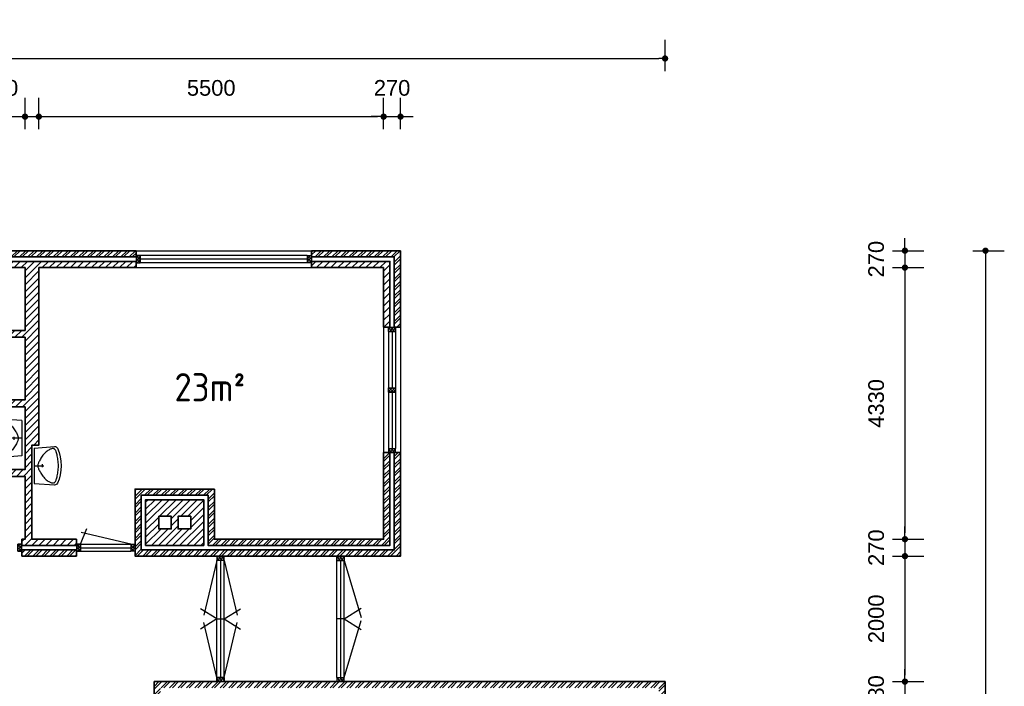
# Model space of a CAD drawing. Header units: millimetres. Extents: x 191 to 246788, y 32 to 102654.
# Tile 7 of 7: x 231082 to 246788, y 92026 to 102654. Entities that reach past the tile are written whole.
import ezdxf

# ---------------------------------------------------------------- set-up
doc = ezdxf.new("R2010")
doc.units = ezdxf.units.MM
for name, color, linetype, lineweight in [('Arceringen', 1, 'Continuous', 13), ('Binnenwand', 2, 'Continuous', 35), ('Buitenwand', 3, 'Continuous', 35), ('Deuren Bi', 1, 'Continuous', 25), ('Kozijn Bi', 1, 'Continuous', 25), ('Kozijn Bu', 5, 'Continuous', 25), ('Maatvoering', 7, 'Continuous', 25)]:
    doc.layers.add(name, color=color, linetype=linetype, lineweight=lineweight)
doc.layers.add('Sanitair', color=7, linetype='Continuous')
doc.styles.add('ISO', font='ISOCP3')
doc.styles.get("Standard").update_dxf_attribs({"font": 'ARIAL.TTF'})
doc.dimstyles.new('Ian1', dxfattribs={"dimscale": 100, "dimtxt": 2.5, "dimasz": 1, "dimexe": 3, "dimexo": 4, "dimgap": 3.3, "dimtad": 1, "dimdec": 0, "dimzin": 1, "dimdsep": 46, "dimtxsty": 'Standard', "dimblk": 'DOT', "dimcen": 1, "dimdle": 1, "dimclrd": 7, "dimclre": 7, "dimclrt": 7, "dimadec": 0, "dimazin": 0, "dimtfac": 1, "dimtdec": 0, "dimtix": 1, "dimtmove": 0, "dimatfit": 3, "dimfxl": 2, "dimfxlon": 1, "dimtolj": 1, "dimtzin": 0, "dimarcsym": 0})

# ---------------------------------------------------------------- blocks, each defined once
blk = doc.blocks.new('$STIJLDR')
at = {"color": 0, "linetype": 'ByBlock'}
for p, q in [((1, 1), (0, 1)), ((0, 1), (0, 0)), ((0, 0), (1, 0)), ((1, 1), (1, 0))]:
    blk.add_line(p, q, dxfattribs=at)
at = {"color": 0, "linetype": 'ByBlock', "flags": 9}
for tag, p in [('ZLR', (0.02, 0.52)), ('ZLL', (0.02, 0.35)), ('KB', (0.02, 0.85)), ('KH', (0.02, 0.68)), ('BL', (0.02, 0.18)), ('NGM', (0.02, 0.01)), ('SPL', (0.51, 0.18)), ('KHD', (0.51, 0.85)), ('KHB', (0.51, 0.68)), ('ODD', (0.51, 0.52)), ('DD', (0.51, 0.35))]:
    blk.add_attdef(tag, p, '', height=0.136, dxfattribs=at)
blk = doc.blocks.new('$STIJL')
at = {"color": 0, "linetype": 'ByBlock'}
for p, q in [((1, 1), (0, 1)), ((0, 1), (0, 0)), ((0, 0), (1, 0)), ((1, 1), (1, 0))]:
    blk.add_line(p, q, dxfattribs=at)
blk = doc.blocks.new('$STIJLKZ')
at = {"color": 0, "linetype": 'ByBlock'}
for p, q in [((1, 1), (0, 1)), ((0, 1), (0, 0)), ((0, 0), (1, 0)), ((1, 1), (1, 0))]:
    blk.add_line(p, q, dxfattribs=at)
at = {"color": 0, "linetype": 'ByBlock', "flags": 9}
for tag, p in [('KB', (0.02, 0.85)), ('KH', (0.02, 0.68)), ('BWH', (0.02, 0.52)), ('NGM', (0.02, 0.35)), ('KHD', (0.02, 0.18)), ('KHB', (0.02, 0.01)), ('VSB', (0.51, 0.18)), ('ATS', (0.51, 0.85)), ('ATD', (0.51, 0.68)), ('SPL', (0.51, 0.52)), ('SP', (0.51, 0.01)), ('RDS', (0.51, 0.35))]:
    blk.add_attdef(tag, p, '', height=0.136, dxfattribs=at)
blk = doc.blocks.new('H741-01-')
at = {"layer": 'Sanitair', "color": 0, "linetype": 'ByBlock'}
for p, q in [((19, -20), (-6, -343)), ((19, -20), (581, -20)), ((277, -149), (323, -149)), ((300, -20), (300, -176)), ((581, -20), (606, -343))]:
    blk.add_line(p, q, dxfattribs=at)
blk.add_lwpolyline([(570, -298), (573, -307), (574, -315), (575, -323), (574, -329), (572, -335), (570, -341), (566, -346), (561, -350), (556, -355), (549, -359), (540, -364), (531, -368), (520, -372), (507, -376), (493, -380), (477, -384), (459, -388), (439, -392), (418, -395), (396, -399), (373, -401), (349, -404), (325, -405), (300, -405), (275, -405), (251, -404), (227, -401), (204, -399), (182, -395), (161, -392), (141, -388), (123, -384), (107, -380), (93, -376), (80, -372), (69, -368), (60, -364), (51, -359), (44, -355), (39, -350), (34, -346), (30, -341), (28, -335), (26, -329), (25, -323), (26, -315), (27, -307), (30, -298), (33, -287), (37, -276), (43, -264), (49, -251), (57, -238), (66, -224), (77, -211), (89, -198), (102, -185), (117, -172), (132, -160), (148, -148), (164, -137), (180, -127), (196, -118), (210, -109), (224, -102), (237, -96), (249, -90), (260, -86), (270, -83), (280, -80), (290, -79), (300, -78), (310, -79), (320, -80), (330, -83), (340, -86), (351, -90), (363, -96), (376, -102), (390, -109), (404, -118), (420, -127), (436, -137), (452, -148), (468, -160), (483, -172), (498, -185), (511, -198), (523, -211), (534, -224), (543, -238), (551, -251), (557, -264), (563, -276), (567, -287)], close=True, dxfattribs=at)
for centre, radius, start, end in [((40, -347), 46.8, 175.4569, 245.3554), ((300, 219), 669, 245.3554, 294.6446), ((560, -347), 46.8, 294.6446, 4.5431)]:
    blk.add_arc(centre, radius, start, end, dxfattribs=at)
blk = doc.blocks.new('_Dot')
at = {"color": 0, "linetype": 'ByBlock', "lineweight": -2}
blk.add_line((-0.5, 0), (-1, 0), dxfattribs=at)
at = {"color": 0, "linetype": 'ByBlock', "const_width": 0.5}
blk.add_lwpolyline([(-0.25, 0, 1), (0.25, 0, 1)], format="xyb", close=True, dxfattribs=at)
blk = doc.blocks.new('*D14')
at = {"layer": 'Defpoints', "color": 0}
for p in [(241377, 102035), (216017, 95301), (241377, 92101)]:
    blk.add_point(p, dxfattribs=at)
at = {"layer": 'Maatvoering', "color": 7, "lineweight": -2}
for p, q in [((216017, 101835), (216017, 102335)), ((241377, 101835), (241377, 102335)), ((216117, 102035), (241277, 102035))]:
    blk.add_line(p, q, dxfattribs=at)
at = {"layer": 'Maatvoering', "color": 7, "lineweight": -2, "xscale": 100, "yscale": 100, "zscale": 100, "rotation": 180}
blk.add_blockref('_Dot', (216017, 102035), dxfattribs=at)
at = {"layer": 'Maatvoering', "color": 7, "lineweight": -2, "xscale": 100, "yscale": 100, "zscale": 100}
blk.add_blockref('_Dot', (241377, 102035), dxfattribs=at)
at = {"layer": 'Maatvoering', "color": 7, "insert": (228697, 102493), "char_height": 250, "attachment_point": 5}
blk.add_mtext('\\A1;25360', dxfattribs=at)
blk = doc.blocks.new('*D23')
at = {"layer": 'Defpoints', "color": 0}
for p in [(231167, 101108), (230367, 96591), (231167, 96591)]:
    blk.add_point(p, dxfattribs=at)
at = {"layer": 'Maatvoering', "color": 7, "lineweight": -2}
for p, q in [((230367, 100908), (230367, 101408)), ((231167, 100908), (231167, 101408)), ((230267, 101108), (230167, 101108)), ((230367, 101108), (231167, 101108)), ((231267, 101108), (231367, 101108))]:
    blk.add_line(p, q, dxfattribs=at)
at = {"layer": 'Maatvoering', "color": 7, "lineweight": -2, "xscale": 100, "yscale": 100, "zscale": 100}
blk.add_blockref('_Dot', (230367, 101108), dxfattribs=at)
at = {"layer": 'Maatvoering', "color": 7, "lineweight": -2, "xscale": 100, "yscale": 100, "zscale": 100, "rotation": 180}
blk.add_blockref('_Dot', (231167, 101108), dxfattribs=at)
at = {"layer": 'Maatvoering', "color": 7, "insert": (230767, 101565), "char_height": 250, "attachment_point": 5}
blk.add_mtext('\\A1;800', dxfattribs=at)
blk = doc.blocks.new('*D24')
at = {"layer": 'Defpoints', "color": 0}
for p in [(236887, 101108), (236887, 97751), (231387, 96591)]:
    blk.add_point(p, dxfattribs=at)
at = {"layer": 'Maatvoering', "color": 7, "lineweight": -2}
for p, q in [((231387, 100908), (231387, 101408)), ((236887, 100908), (236887, 101408)), ((231487, 101108), (236787, 101108))]:
    blk.add_line(p, q, dxfattribs=at)
at = {"layer": 'Maatvoering', "color": 7, "lineweight": -2, "xscale": 100, "yscale": 100, "zscale": 100, "rotation": 180}
blk.add_blockref('_Dot', (231387, 101108), dxfattribs=at)
at = {"layer": 'Maatvoering', "color": 7, "lineweight": -2, "xscale": 100, "yscale": 100, "zscale": 100}
blk.add_blockref('_Dot', (236887, 101108), dxfattribs=at)
at = {"layer": 'Maatvoering', "color": 7, "insert": (234137, 101565), "char_height": 250, "attachment_point": 5}
blk.add_mtext('\\A1;5500', dxfattribs=at)
blk = doc.blocks.new('*D25')
at = {"layer": 'Defpoints', "color": 0}
for p in [(237157, 101108), (236887, 97751), (237157, 97751)]:
    blk.add_point(p, dxfattribs=at)
at = {"layer": 'Maatvoering', "color": 7, "lineweight": -2}
for p, q in [((236887, 100908), (236887, 101408)), ((237157, 100908), (237157, 101408)), ((236787, 101108), (236687, 101108)), ((236887, 101108), (237157, 101108)), ((237257, 101108), (237357, 101108))]:
    blk.add_line(p, q, dxfattribs=at)
at = {"layer": 'Maatvoering', "color": 7, "lineweight": -2, "xscale": 100, "yscale": 100, "zscale": 100}
blk.add_blockref('_Dot', (236887, 101108), dxfattribs=at)
at = {"layer": 'Maatvoering', "color": 7, "lineweight": -2, "xscale": 100, "yscale": 100, "zscale": 100, "rotation": 180}
blk.add_blockref('_Dot', (237157, 101108), dxfattribs=at)
at = {"layer": 'Maatvoering', "color": 7, "insert": (237022, 101565), "char_height": 250, "attachment_point": 5}
blk.add_mtext('\\A1;270', dxfattribs=at)
blk = doc.blocks.new('*D34')
at = {"layer": 'Defpoints', "color": 0}
for p in [(237157, 98971), (231227, 76781), (246488, 76781)]:
    blk.add_point(p, dxfattribs=at)
at = {"layer": 'Maatvoering', "color": 7, "lineweight": -2}
for p, q in [((246288, 98971), (246788, 98971)), ((246488, 98871), (246488, 76881)), ((246288, 76781), (246788, 76781))]:
    blk.add_line(p, q, dxfattribs=at)
at = {"layer": 'Maatvoering', "color": 7, "lineweight": -2, "xscale": 100, "yscale": 100, "zscale": 100}
for p, rotation in [((246488, 98971), 90), ((246488, 76781), 270)]:
    blk.add_blockref('_Dot', p, dxfattribs=dict(at, rotation=rotation))
at = {"layer": 'Maatvoering', "color": 7, "insert": (246031, 87876), "char_height": 250, "attachment_point": 5, "rotation": 90}
blk.add_mtext('\\A1;22190', dxfattribs=at)
blk = doc.blocks.new('*D35')
at = {"layer": 'Defpoints', "color": 0}
for p in [(237157, 98971), (236887, 98701), (245203, 98701)]:
    blk.add_point(p, dxfattribs=at)
at = {"layer": 'Maatvoering', "color": 7, "lineweight": -2}
for p, q in [((245203, 99071), (245203, 99171)), ((245003, 98971), (245503, 98971)), ((245203, 98971), (245203, 98701)), ((245003, 98701), (245503, 98701)), ((245203, 98601), (245203, 98501))]:
    blk.add_line(p, q, dxfattribs=at)
at = {"layer": 'Maatvoering', "color": 7, "lineweight": -2, "xscale": 100, "yscale": 100, "zscale": 100}
for p, rotation in [((245203, 98971), 270), ((245203, 98701), 90)]:
    blk.add_blockref('_Dot', p, dxfattribs=dict(at, rotation=rotation))
at = {"layer": 'Maatvoering', "color": 7, "insert": (244745, 98836), "char_height": 250, "attachment_point": 5, "rotation": 90}
blk.add_mtext('\\A1;270', dxfattribs=at)
blk = doc.blocks.new('*D36')
at = {"layer": 'Defpoints', "color": 0}
for p in [(236887, 98701), (236887, 94371), (245203, 94371)]:
    blk.add_point(p, dxfattribs=at)
at = {"layer": 'Maatvoering', "color": 7, "lineweight": -2}
for p, q in [((245003, 98701), (245503, 98701)), ((245203, 98601), (245203, 94471)), ((245003, 94371), (245503, 94371))]:
    blk.add_line(p, q, dxfattribs=at)
at = {"layer": 'Maatvoering', "color": 7, "lineweight": -2, "xscale": 100, "yscale": 100, "zscale": 100}
for p, rotation in [((245203, 98701), 90), ((245203, 94371), 270)]:
    blk.add_blockref('_Dot', p, dxfattribs=dict(at, rotation=rotation))
at = {"layer": 'Maatvoering', "color": 7, "insert": (244745, 96536), "char_height": 250, "attachment_point": 5, "rotation": 90}
blk.add_mtext('\\A1;4330', dxfattribs=at)
blk = doc.blocks.new('*D37')
at = {"layer": 'Defpoints', "color": 0}
for p in [(236887, 94371), (236887, 94101), (245203, 94101)]:
    blk.add_point(p, dxfattribs=at)
at = {"layer": 'Maatvoering', "color": 7, "lineweight": -2}
for p, q in [((245203, 94471), (245203, 94571)), ((245003, 94371), (245503, 94371)), ((245203, 94371), (245203, 94101)), ((245003, 94101), (245503, 94101)), ((245203, 94001), (245203, 93901))]:
    blk.add_line(p, q, dxfattribs=at)
at = {"layer": 'Maatvoering', "color": 7, "lineweight": -2, "xscale": 100, "yscale": 100, "zscale": 100}
for p, rotation in [((245203, 94371), 270), ((245203, 94101), 90)]:
    blk.add_blockref('_Dot', p, dxfattribs=dict(at, rotation=rotation))
at = {"layer": 'Maatvoering', "color": 7, "insert": (244745, 94236), "char_height": 250, "attachment_point": 5, "rotation": 90}
blk.add_mtext('\\A1;270', dxfattribs=at)
blk = doc.blocks.new('*D38')
at = {"layer": 'Defpoints', "color": 0}
for p in [(236887, 94101), (241377, 92101), (245203, 92101)]:
    blk.add_point(p, dxfattribs=at)
at = {"layer": 'Maatvoering', "color": 7, "lineweight": -2}
for p, q in [((245003, 94101), (245503, 94101)), ((245203, 94001), (245203, 92201)), ((245003, 92101), (245503, 92101))]:
    blk.add_line(p, q, dxfattribs=at)
at = {"layer": 'Maatvoering', "color": 7, "lineweight": -2, "xscale": 100, "yscale": 100, "zscale": 100}
for p, rotation in [((245203, 94101), 90), ((245203, 92101), 270)]:
    blk.add_blockref('_Dot', p, dxfattribs=dict(at, rotation=rotation))
at = {"layer": 'Maatvoering', "color": 7, "insert": (244745, 93101), "char_height": 250, "attachment_point": 5, "rotation": 90}
blk.add_mtext('\\A1;2000', dxfattribs=at)
blk = doc.blocks.new('*D39')
at = {"layer": 'Defpoints', "color": 0}
for p in [(241377, 92101), (240997, 91721), (245203, 91721)]:
    blk.add_point(p, dxfattribs=at)
at = {"layer": 'Maatvoering', "color": 7, "lineweight": -2}
for p, q in [((245203, 92201), (245203, 92301)), ((245003, 92101), (245503, 92101)), ((245203, 92101), (245203, 91721)), ((245003, 91721), (245503, 91721)), ((245203, 91621), (245203, 91521))]:
    blk.add_line(p, q, dxfattribs=at)
at = {"layer": 'Maatvoering', "color": 7, "lineweight": -2, "xscale": 100, "yscale": 100, "zscale": 100}
for p, rotation in [((245203, 92101), 270), ((245203, 91721), 90)]:
    blk.add_blockref('_Dot', p, dxfattribs=dict(at, rotation=rotation))
at = {"layer": 'Maatvoering', "color": 7, "insert": (244745, 91911), "char_height": 250, "attachment_point": 5, "rotation": 90}
blk.add_mtext('\\A1;380', dxfattribs=at)

msp = doc.modelspace()

# ---------------------------------------------------------------- hatches: boundary and pattern name
at = {"layer": 'Arceringen'}
h = msp.add_hatch(dxfattribs=at)
h.set_pattern_fill('ANSI32', color=256, scale=10, style=0)
h.set_pattern_definition([(45, (228464.1, 94100.84), (-67.3519, 67.3519), []), (45, (228509, 94100.84), (-67.3519, 67.3519), [])])
h.paths.add_polyline_path([(229140.1, 98970.8), (228464.1, 98970.8), (228464.1, 98870.8), (229140.1, 98870.8)])
h.paths.add_polyline_path([(228957.1, 94200.8), (228647.1, 94200.8), (228647.1, 94100.8), (228957.1, 94100.8)])
h.paths.add_polyline_path([(230417.1, 94200.8), (230257.1, 94200.8), (230257.1, 94178.8), (230257.1, 94100.8), (230417.1, 94100.8)])
h.paths.add_polyline_path([(231987.1, 94200.8), (231117.1, 94200.8), (231117.1, 94100.8), (231987.1, 94100.8)])
h.paths.add_polyline_path([(237157.1, 95750.8), (237057.1, 95750.8), (237057.1, 94200.8), (233021.1, 94200.8), (233021.1, 95070.8), (234087.1, 95070.8), (234087.1, 94270.8), (236987.1, 94270.8), (236987.1, 95750.8), (236887.1, 95750.8), (236887.1, 94370.8), (234187.1, 94370.8), (234187.1, 95170.8), (232921.1, 95170.8), (232921.1, 94100.8), (237157.1, 94100.8)])
h.paths.add_polyline_path([(237157.1, 98970.8), (235737.1, 98970.8), (235737.1, 98870.8), (237057.1, 98870.8), (237057.1, 97750.8), (237157.1, 97750.8)])
h.paths.add_polyline_path([(232937.1, 98970.8), (229974.1, 98970.8), (229974.1, 98870.8), (232937.1, 98870.8)])
h = msp.add_hatch(dxfattribs=at)
h.set_pattern_fill('ANSI31', color=256, scale=25, style=0)
h.set_pattern_definition([(45, (226337.1, 94270.84), (-56.1266, 56.1266), [])])
h.paths.add_polyline_path([(227630.1, 98800.8), (226337.1, 98800.8), (226337.1, 94270.8), (227347.1, 94270.8), (227347.1, 95126.2), (227237.1, 95126.2), (227237.1, 94370.8), (226437.1, 94370.8), (226437.1, 96480.8), (227237.1, 96480.8), (227237.1, 96060.2), (227347.1, 96060.2), (227347.1, 96480.8), (227647, 96480.8), (227647, 96590.8), (226437.1, 96590.8), (226437.1, 98700.8), (227630.1, 98700.8)])
h.paths.add_polyline_path([(228857.1, 98700.8), (229140.1, 98700.8), (229140.1, 98800.8), (228464.1, 98800.8), (228464.1, 98700.8), (228747.1, 98700.8), (228747.1, 94370.8), (228647.1, 94370.8), (228647.1, 94270.8), (228957.1, 94270.8), (228957.1, 94292.8), (228957.1, 94370.8), (228857.1, 94370.8)])
h.paths.add_polyline_path([(228747.1, 96590.8), (228581, 96590.8), (228581, 96480.8), (228747.1, 96480.8)], flags=17)
h.paths.add_polyline_path([(232937.1, 98800.8), (229974.1, 98800.8), (229974.1, 98700.8), (230257.1, 98700.8), (230257.1, 98655.8), (230367.1, 98655.8), (230367.1, 98700.8), (231167.1, 98700.8), (231167.1, 97700.8), (230367.1, 97700.8), (230367.1, 97745.8), (230257.1, 97745.8), (230257.1, 97545.8), (230367.1, 97545.8), (230367.1, 97590.8), (231167.1, 97590.8), (231167.1, 96590.8), (230367.1, 96590.8), (230367.1, 96635.8), (230257.1, 96635.8), (230257.1, 96435.8), (230367.1, 96435.8), (230367.1, 96480.8), (231167.1, 96480.8), (231167.1, 95480.8), (230367.1, 95480.8), (230367.1, 95525.8), (230257.1, 95525.8), (230257.1, 94270.8), (230417.1, 94270.8), (230417.1, 94370.8), (230367.1, 94370.8), (230367.1, 95370.8), (231167.1, 95370.8), (231167.1, 94370.8), (231117.1, 94370.8), (231117.1, 94270.8), (231987.1, 94270.8), (231987.1, 94370.8), (231277.1, 94370.8), (231277.1, 95870.8), (231387.1, 95870.8), (231387.1, 98700.8), (232937.1, 98700.8)])
h.paths.add_polyline_path([(234017.1, 95000.8), (233091.1, 95000.8), (233091.1, 94270.8), (234017.1, 94270.8)])
h.paths.add_polyline_path([(233609.1, 94535.8), (233609.1, 94735.8), (233809.1, 94735.8), (233809.1, 94535.8)], flags=16)
h.paths.add_polyline_path([(233499.1, 94535.8), (233299.1, 94535.8), (233299.1, 94735.8), (233499.1, 94735.8)], flags=16)
h.paths.add_polyline_path([(236987.1, 98800.8), (235737.1, 98800.8), (235737.1, 98700.8), (236887.1, 98700.8), (236887.1, 97750.8), (236987.1, 97750.8)])
h = msp.add_hatch(dxfattribs=at)
h.set_pattern_fill('ANSI37', color=256, scale=10, style=0)
h.set_pattern_definition([(45, (228957.1, 94178.843), (-22.45064, 22.45064), []), (135, (228957.1, 94178.843), (-22.45064, -22.45064), [])])
h.paths.add_polyline_path([(229207.1, 98892.8), (229140.1, 98892.8), (229140.1, 98870.8), (229140.1, 98778.8), (229207.1, 98778.8)])
h.paths.add_polyline_path([(229974.1, 98892.8), (229907.1, 98892.8), (229907.1, 98778.8), (229974.1, 98778.8), (229974.1, 98800.8)])
h.paths.add_polyline_path([(230369.1, 98655.8), (230255.1, 98655.8), (230255.1, 98588.8), (230369.1, 98588.8)])
h.paths.add_polyline_path([(230369.1, 97812.8), (230255.1, 97812.8), (230255.1, 97745.8), (230369.1, 97745.8)])
h.paths.add_polyline_path([(230369.1, 97545.8), (230255.1, 97545.8), (230255.1, 97478.8), (230369.1, 97478.8)])
h.paths.add_polyline_path([(230369.1, 96702.8), (230255.1, 96702.8), (230255.1, 96635.8), (230369.1, 96635.8)])
h.paths.add_polyline_path([(230369.1, 96435.8), (230255.1, 96435.8), (230255.1, 96368.8), (230369.1, 96368.8)])
h.paths.add_polyline_path([(230369.1, 95592.8), (230255.1, 95592.8), (230255.1, 95525.8), (230369.1, 95525.8)])
h.paths.add_polyline_path([(229024.1, 94292.8), (228957.1, 94292.8), (228957.1, 94178.8), (229024.1, 94178.8)])
h.paths.add_polyline_path([(229891.1, 94292.8), (229824.1, 94292.8), (229824.1, 94178.8), (229891.1, 94178.8)])
h.paths.add_polyline_path([(230257.1, 94292.8), (230190.1, 94292.8), (230190.1, 94178.8), (230257.1, 94178.8)])
h.paths.add_polyline_path([(230484.1, 94292.8), (230417.1, 94292.8), (230417.1, 94270.8), (230417.1, 94178.8), (230484.1, 94178.8)])
h.paths.add_polyline_path([(231117.1, 94292.8), (231050.1, 94292.8), (231050.1, 94178.8), (231117.1, 94178.8), (231117.1, 94200.8)])
h.paths.add_polyline_path([(232054.1, 94292.8), (231987.1, 94292.8), (231987.1, 94270.8), (231987.1, 94178.8), (232054.1, 94178.8)])
h.paths.add_polyline_path([(232921.1, 94292.8), (232854.1, 94292.8), (232854.1, 94178.8), (232921.1, 94178.8)])
h = msp.add_hatch(dxfattribs=at)
h.set_pattern_fill('ANSI37', color=256, scale=10, style=0)
h.set_pattern_definition([(45, (232937.1, 95750.843), (-22.45064, 22.45064), []), (135, (232937.1, 95750.843), (-22.45064, -22.45064), [])])
h.paths.add_polyline_path([(233004.1, 98892.8), (232937.1, 98892.8), (232937.1, 98870.8), (232937.1, 98778.8), (233004.1, 98778.8)])
h.paths.add_polyline_path([(235737.1, 98892.8), (235670.1, 98892.8), (235670.1, 98778.8), (235737.1, 98778.8), (235737.1, 98800.8)])
h.paths.add_polyline_path([(237079.1, 97750.8), (237057.1, 97750.8), (236965.1, 97750.8), (236965.1, 97683.8), (237079.1, 97683.8)])
h.paths.add_polyline_path([(237079.1, 96784.3), (236965.1, 96784.3), (236965.1, 96717.3), (237079.1, 96717.3)])
h.paths.add_polyline_path([(237079.1, 95817.8), (236965.1, 95817.8), (236965.1, 95750.8), (236987.1, 95750.8), (237079.1, 95750.8)])
h = msp.add_hatch(dxfattribs=at)
h.set_pattern_fill('ANSI37', color=256, scale=10, style=0)
h.set_pattern_definition([(45, (234227.1, 92100.843), (-22.45064, 22.45064), []), (135, (234227.1, 92100.843), (-22.45064, -22.45064), [])])
h.paths.add_polyline_path([(236257.1, 94100.8), (236143.1, 94100.8), (236143.1, 94033.8), (236257.1, 94033.8)])
h.paths.add_polyline_path([(236257.1, 92167.8), (236143.1, 92167.8), (236143.1, 92100.8), (236257.1, 92100.8)])
h.paths.add_polyline_path([(234341.1, 92167.8), (234227.1, 92167.8), (234227.1, 92100.8), (234341.1, 92100.8)])
h.paths.add_polyline_path([(234341.1, 94100.8), (234227.1, 94100.8), (234227.1, 94033.8), (234341.1, 94033.8)])
h = msp.add_hatch(dxfattribs=at)
h.set_pattern_fill('ANSI32', color=256, scale=10, style=0)
h.set_pattern_definition([(45, (222967.1, 76780.84), (-67.35192, 67.35192), []), (45, (223012, 76780.84), (-67.35192, 67.35192), [])])
h.paths.add_polyline_path([(223067.1, 78058.6), (222967.1, 78058.6), (222967.1, 76780.8), (223347.1, 76780.8), (223347.1, 76880.8), (223067.1, 76880.8)])
h.paths.add_polyline_path([(223067.1, 84940.8), (223787.1, 84940.8), (223787.1, 84980.8), (223787.1, 85040.8), (222967.1, 85040.8), (222967.1, 84157.2), (223067.1, 84157.2)])
h.paths.add_polyline_path([(231227.1, 84660.8), (231127.1, 84660.8), (231127.1, 80660.8), (231227.1, 80660.8)])
h.paths.add_polyline_path([(231227.1, 77160.8), (231127.1, 77160.8), (231127.1, 76880.8), (228763.1, 76880.8), (228763.1, 76780.8), (231227.1, 76780.8)])
h.paths.add_polyline_path([(233497.1, 83940.8), (233327.1, 83940.8), (233327.1, 85335.9), (233227.1, 85335.9), (233227.1, 83840.8), (233497.1, 83840.8)])
h.paths.add_polyline_path([(241377.1, 84220.8), (241277.1, 84220.8), (241277.1, 83940.8), (238913.1, 83940.8), (238913.1, 83840.8), (241377.1, 83840.8)])
h.paths.add_polyline_path([(241377.1, 92100.8), (233227.1, 92100.8), (233227.1, 86469.9), (233327.1, 86469.9), (233327.1, 92000.8), (241277.1, 92000.8), (241277.1, 87720.8), (241377.1, 87720.8)])

# ---------------------------------------------------------------- linework, layer by layer
at = {"layer": 'Binnenwand'}
for points in [[(229974.1, 98800.8), (232937.1, 98800.8), (232937.1, 98700.8), (231387.1, 98700.8), (231387.1, 95870.8), (231277.1, 95870.8), (231277.1, 94370.8), (231987.1, 94370.8), (231987.1, 94270.8), (231117.1, 94270.8), (231117.1, 94370.8), (231167.1, 94370.8), (231167.1, 95370.8), (230367.1, 95370.8)], [(230367.1, 97700.8), (231167.1, 97700.8), (231167.1, 98700.8), (230367.1, 98700.8)], [(230367.1, 96590.8), (231167.1, 96590.8), (231167.1, 97590.8), (230367.1, 97590.8)], [(230367.1, 95480.8), (231167.1, 95480.8), (231167.1, 96480.8), (230367.1, 96480.8)]]:
    msp.add_lwpolyline(points, dxfattribs=at)
for points in [[(236887.1, 98700.8), (235737.1, 98700.8), (235737.1, 98800.8), (236987.1, 98800.8), (236987.1, 97750.8), (236887.1, 97750.8)], [(233091.1, 94270.8), (234017.1, 94270.8), (234017.1, 95000.8), (233091.1, 95000.8)], [(233299.1, 94735.8), (233299.1, 94535.8), (233499.1, 94535.8), (233499.1, 94735.8)], [(233809.1, 94735.8), (233809.1, 94535.8), (233609.1, 94535.8), (233609.1, 94735.8)]]:
    msp.add_lwpolyline(points, close=True, dxfattribs=at)
at = {"layer": 'Buitenwand'}
for p, q in [((233227.1, 92100.8), (241377.1, 92100.8)), ((233227.1, 86469.9), (233227.1, 92100.8)), ((241377.1, 92100.8), (241377.1, 87720.8))]:
    msp.add_line(p, q, dxfattribs=at)
for points in [[(229974.1, 98870.8), (229974.1, 98970.8), (232937.1, 98970.8), (232937.1, 98870.8)], [(237157.1, 98970.8), (235737.1, 98970.8), (235737.1, 98870.8), (237057.1, 98870.8), (237057.1, 97750.8), (237157.1, 97750.8)], [(234187.1, 95170.8), (234187.1, 94370.8), (236887.1, 94370.8), (236887.1, 95750.8), (236987.1, 95750.8), (236987.1, 94270.8), (234087.1, 94270.8), (234087.1, 95070.8), (233021.1, 95070.8), (233021.1, 94200.8), (237057.1, 94200.8), (237057.1, 95750.8), (237157.1, 95750.8), (237157.1, 94100.8), (232921.1, 94100.8), (232921.1, 95170.8)], [(231987.1, 94100.8), (231117.1, 94100.8), (231117.1, 94200.8), (231987.1, 94200.8)]]:
    msp.add_lwpolyline(points, close=True, dxfattribs=at)
at = {"layer": 'Deuren Bi'}
for p, q in [((232054.1, 94292.8), (232154, 94542.6)), ((232854.1, 94292.8), (232062.5, 94479.7)), ((234227.1, 94033.8), (234018, 93159.1)), ((234341.1, 94033.8), (234550.2, 93159.1)), ((234227.1, 93100.8), (233965.8, 93263.5)), ((234341.1, 93100.8), (234602.4, 93263.5)), ((234227.1, 93100.8), (233965.8, 92938.2)), ((234227.1, 92167.8), (234018, 93042.6)), ((234227.1, 93100.8), (234341.1, 93100.8)), ((234341.1, 93100.8), (234602.4, 92938.2)), ((234341.1, 92167.8), (234550.2, 93042.6))]:
    msp.add_line(p, q, dxfattribs=at)
at = {"layer": 'Kozijn Bi'}
for p, q in [((232054.1, 94292.8), (232854.1, 94292.8)), ((232054.1, 94235.8), (232854.1, 94235.8)), ((232054.1, 94178.8), (232854.1, 94178.8)), ((234227.1, 92167.8), (234227.1, 94033.8)), ((234284.1, 94033.8), (234284.1, 92167.8)), ((234341.1, 92167.8), (234341.1, 94033.8))]:
    msp.add_line(p, q, dxfattribs=at)
at = {"layer": 'Kozijn Bu'}
for p, q in [((232937.1, 98970.8), (235737.1, 98970.8)), ((235670.1, 98892.8), (233004.1, 98892.8)), ((235670.1, 98835.8), (233004.1, 98835.8)), ((232937.1, 98700.8), (232937.1, 98778.8)), ((232937.1, 98700.8), (235737.1, 98700.8)), ((235670.1, 98778.8), (233004.1, 98778.8)), ((235737.1, 98700.8), (235737.1, 98778.8)), ((236887.1, 97750.8), (236887.1, 95750.8)), ((236887.1, 97750.8), (236965.1, 97750.8)), ((237157.1, 97750.8), (237157.1, 95750.8)), ((236965.1, 97683.8), (236965.1, 96784.3)), ((237022.1, 97683.8), (237022.1, 96784.3)), ((237079.1, 97683.8), (237079.1, 96784.3)), ((236965.1, 96717.3), (236965.1, 95817.8)), ((237022.1, 96717.3), (237022.1, 95817.8)), ((237079.1, 96717.3), (237079.1, 95817.8)), ((236887.1, 95750.8), (236965.1, 95750.8)), ((236143.1, 92167.8), (236143.1, 94033.8)), ((236200.1, 94033.8), (236200.1, 92167.8)), ((236257.1, 92167.8), (236257.1, 94033.8)), ((236257.1, 94033.8), (236529.7, 93125)), ((236257.1, 93100.8), (236529.7, 93269.5)), ((236257.1, 93100.8), (236143.1, 93100.8)), ((236257.1, 93100.8), (236529.7, 92932.2)), ((236257.1, 92167.8), (236529.7, 93076.7))]:
    msp.add_line(p, q, dxfattribs=at)

# ---------------------------------------------------------------- block references
at = {"layer": 'Kozijn Bi', "yscale": 114, "zscale": 2087}
for name, p, xscale, rotation in [('$STIJLDR', (231117.1, 94292.8), 67, 180), ('$STIJL', (234227.1, 94100.8), 67, 270), ('$STIJLDR', (234227.1, 92100.8), -67, 270)]:
    msp.add_blockref(name, p, dxfattribs=dict(at, xscale=xscale, rotation=rotation))
for name, p, xscale in [('$STIJLDR', (231987.1, 94178.8), 67), ('$STIJL', (232921.1, 94178.8), -67)]:
    msp.add_blockref(name, p, dxfattribs=dict(at, xscale=xscale))
at = {"layer": 'Kozijn Bu', "yscale": 114, "zscale": 1000}
for name, p, xscale in [('$STIJLKZ', (232937.1, 98778.8), 67), ('$STIJL', (235737.1, 98778.8), -67)]:
    msp.add_blockref(name, p, dxfattribs=dict(at, xscale=xscale))
at = {"layer": 'Kozijn Bu', "yscale": 114, "rotation": 90}
for name, p, xscale, zscale in [('$STIJL', (237079.1, 97750.8), -67, 1000), ('$STIJL', (237079.1, 96784.3), -67, 1000), ('$STIJLKZ', (237079.1, 95750.8), 67, 1000), ('$STIJL', (236257.1, 94100.8), -67, 2087), ('$STIJLDR', (236257.1, 92100.8), 67, 2087)]:
    msp.add_blockref(name, p, dxfattribs=dict(at, xscale=xscale, zscale=zscale))
at = {"layer": 'Sanitair', "rotation": 270}
msp.add_blockref('H741-01-', (231137.1, 96280.8), dxfattribs=at)
at = {"layer": 'Sanitair', "xscale": -1, "rotation": 90}
msp.add_blockref('H741-01-', (231293.3, 95841.7), dxfattribs=at)

# ---------------------------------------------------------------- texts
at = {"layer": 'Maatvoering', "insert": (233550.2, 97018.7), "char_height": 450, "width": 2236.597, "attachment_point": 1, "style": 'ISO'}
msp.add_mtext('23m²', dxfattribs=at)

# ---------------------------------------------------------------- dimensions: what is measured, and where the dimension line sits
at = {"layer": 'Maatvoering'}
dim = msp.add_linear_dim(base=(241377.1, 102035.1), p1=(216017.1, 95300.8), p2=(241377.1, 92100.8), dimstyle='Ian1', dxfattribs=at)
dim.commit()
dim.dimension.update_dxf_attribs({"geometry": '*D14', "text_midpoint": (228697.1, 102492.9)})
for base, p1, p2, picture, middle in [((231167.1, 101107.8), (230367.1, 96590.8), (231167.1, 96590.8), '*D23', (230767.1, 101565.5)), ((236887.1, 101107.8), (231387.1, 96590.8), (236887.1, 97750.8), '*D24', (234137.1, 101565.5)), ((237157.1, 101107.8), (236887.1, 97750.8), (237157.1, 97750.8), '*D25', (237022.1, 101565.5))]:
    dim = msp.add_linear_dim(base=base, p1=p1, p2=p2, dimstyle='Ian1', override={"dimtmove": 1}, dxfattribs=at)
    dim.commit()
    dim.dimension.update_dxf_attribs({"geometry": picture, "text_midpoint": middle})
for base, p2, picture, middle in [((245202.9, 98700.8), (236887.1, 98700.8), '*D35', (244745.3, 98835.8)), ((246488.4, 76780.8), (231227.1, 76780.8), '*D34', (246030.8, 87875.8))]:
    dim = msp.add_linear_dim(base=base, p1=(237157.1, 98970.8), p2=p2, angle=90, dimstyle='Ian1', dxfattribs=at)
    dim.commit()
    dim.dimension.update_dxf_attribs({"geometry": picture, "text_midpoint": middle})
for base, p1, p2, picture, middle in [((245202.9, 94370.8), (236887.1, 98700.8), (236887.1, 94370.8), '*D36', (244745.2, 96535.8)), ((245202.9, 94100.8), (236887.1, 94370.8), (236887.1, 94100.8), '*D37', (244745.3, 94235.8)), ((245202.9, 92100.8), (236887.1, 94100.8), (241377.1, 92100.8), '*D38', (244745.3, 93100.8)), ((245202.9, 91720.8), (241377.1, 92100.8), (240997.1, 91720.8), '*D39', (244745.2, 91910.8))]:
    dim = msp.add_linear_dim(base=base, p1=p1, p2=p2, angle=90, dimstyle='Ian1', override={"dimtmove": 1}, dxfattribs=at)
    dim.commit()
    dim.dimension.update_dxf_attribs({"geometry": picture, "text_midpoint": middle})

doc.saveas('drawing.dxf')
